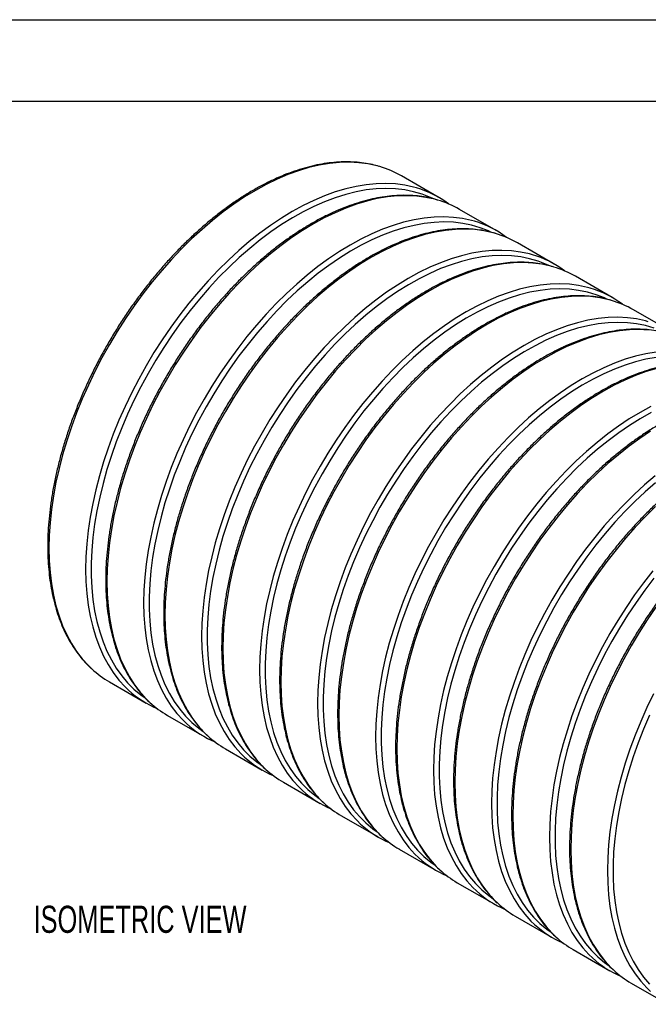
# Model space of a CAD drawing. Header units: millimetres. Extents: x 0 to 140, y 0 to 108.
# Tile 3 of 4: x 95 to 120, y 70 to 108. Entities that reach past the tile are written whole.
import ezdxf

# ---------------------------------------------------------------- set-up
doc = ezdxf.new("R2010")
doc.units = ezdxf.units.MM
doc.header["$LTSCALE"] = 0.5
doc.layers.add('DIMENSIONS', color=140, linetype='Continuous', lineweight=25)
doc.layers.add('TEXT', color=140, linetype='Continuous', lineweight=25)
doc.styles.add('SLDTEXTSTYLE0', font='TXT', dxfattribs={"width": 0.7})

msp = doc.modelspace()

# ---------------------------------------------------------------- linework, layer by layer
at = {"color": 7, "linetype": 'Continuous'}
msp.add_line((0.001, 107.951), (139.701, 107.951), dxfattribs=at)
for p, q in [((111.555, 101.028), (110.122, 101.855)), ((113.818, 99.722), (112.384, 100.549)), ((116.08, 98.416), (114.647, 99.243)), ((118.343, 97.109), (116.91, 97.937)), ((120.606, 95.803), (119.172, 96.63)), ((98.723, 82.109), (100.156, 81.282)), ((100.985, 80.803), (102.418, 79.976)), ((103.248, 79.497), (104.681, 78.67)), ((105.511, 78.191), (106.944, 77.363)), ((107.773, 76.884), (109.207, 76.057)), ((110.036, 75.578), (111.469, 74.751)), ((112.299, 74.272), (113.732, 73.445)), ((114.561, 72.966), (115.995, 72.138)), ((116.824, 71.66), (118.257, 70.832)), ((119.087, 70.353), (120.52, 69.526))]:
    msp.add_line(p, q)
at = {"flags": 128}
for points in [[(109.269, 102.218), (109.16, 102.248), (108.812, 102.324), (108.453, 102.371), (108.082, 102.389), (107.701, 102.379), (107.311, 102.34), (106.913, 102.273), (106.508, 102.178), (106.098, 102.055), (105.683, 101.904), (105.265, 101.726), (104.844, 101.522), (104.422, 101.291), (104, 101.035), (103.58, 100.753), (103.161, 100.448), (102.746, 100.12), (102.336, 99.769), (101.931, 99.397), (101.533, 99.005), (101.143, 98.593), (100.763, 98.164), (100.392, 97.717), (100.032, 97.255), (99.684, 96.778), (99.349, 96.288), (99.028, 95.786), (98.722, 95.274), (98.432, 94.753), (98.158, 94.224), (97.901, 93.689), (97.662, 93.149), (97.441, 92.607), (97.24, 92.062), (97.058, 91.517), (96.897, 90.974), (96.756, 90.433), (96.636, 89.897), (96.537, 89.366), (96.46, 88.842), (96.405, 88.327), (96.372, 87.822), (96.361, 87.329), (96.372, 86.848), (96.405, 86.381), (96.46, 85.93), (96.537, 85.495), (96.636, 85.078), (96.756, 84.68), (96.897, 84.302), (97.058, 83.945), (97.24, 83.61), (97.441, 83.298), (97.662, 83.01), (97.901, 82.746), (98.039, 82.612)], [(110.702, 101.391), (110.593, 101.421), (110.246, 101.496), (109.886, 101.543), (109.515, 101.562), (109.134, 101.552), (108.744, 101.513), (108.346, 101.446), (107.942, 101.351), (107.531, 101.228), (107.116, 101.077), (106.698, 100.899), (106.277, 100.694), (105.855, 100.464), (105.433, 100.207), (105.013, 99.926), (104.594, 99.621), (104.179, 99.293), (103.769, 98.942), (103.364, 98.57), (102.966, 98.178), (102.577, 97.766), (102.196, 97.336), (101.825, 96.89), (101.465, 96.427), (101.117, 95.951), (100.782, 95.461), (100.461, 94.959), (100.155, 94.447), (99.865, 93.925), (99.591, 93.397), (99.334, 92.862), (99.095, 92.322), (98.874, 91.779), (98.673, 91.235), (98.491, 90.69), (98.33, 90.146), (98.189, 89.606), (98.069, 89.069), (97.97, 88.539), (97.894, 88.015), (97.838, 87.5), (97.805, 86.995), (97.794, 86.501), (97.805, 86.021), (97.838, 85.554), (97.894, 85.103), (97.97, 84.668), (98.069, 84.251), (98.189, 83.853), (98.33, 83.475), (98.491, 83.118), (98.673, 82.783), (98.874, 82.471), (99.095, 82.182), (99.334, 81.919), (99.472, 81.785)], [(111.342, 100.97), (111.251, 101.012), (110.93, 101.139), (110.594, 101.237), (110.246, 101.308), (109.886, 101.35), (109.515, 101.364), (109.134, 101.348), (108.744, 101.305), (108.347, 101.232), (107.943, 101.132), (107.533, 101.003), (107.119, 100.847), (106.702, 100.664), (106.283, 100.454), (105.863, 100.218), (105.443, 99.956), (105.025, 99.67), (104.609, 99.36), (104.197, 99.027), (103.79, 98.671), (103.389, 98.295), (102.996, 97.898), (102.61, 97.483), (102.234, 97.049), (101.868, 96.599), (101.514, 96.134), (101.172, 95.655), (100.844, 95.163), (100.53, 94.659), (100.231, 94.146), (99.948, 93.624), (99.681, 93.095), (99.433, 92.56), (99.202, 92.022), (98.991, 91.48), (98.798, 90.938), (98.626, 90.396), (98.474, 89.856), (98.343, 89.32), (98.234, 88.788), (98.146, 88.263), (98.079, 87.745), (98.035, 87.237), (98.013, 86.74), (98.013, 86.255), (98.035, 85.783), (98.079, 85.327), (98.146, 84.886), (98.234, 84.462), (98.343, 84.057), (98.474, 83.672), (98.626, 83.307), (98.798, 82.964), (98.991, 82.643), (99.202, 82.347), (99.433, 82.074), (99.681, 81.827), (99.948, 81.605), (100.118, 81.483)], [(111.532, 100.912), (111.423, 100.942), (111.075, 101.017), (110.715, 101.064), (110.344, 101.083), (109.964, 101.073), (109.574, 101.034), (109.176, 100.967), (108.771, 100.872), (108.361, 100.749), (107.946, 100.598), (107.527, 100.42), (107.107, 100.215), (106.685, 99.985), (106.263, 99.728), (105.842, 99.447), (105.424, 99.142), (105.009, 98.814), (104.598, 98.463), (104.194, 98.091), (103.796, 97.699), (103.406, 97.287), (103.025, 96.857), (102.654, 96.411), (102.294, 95.948), (101.947, 95.472), (101.612, 94.982), (101.291, 94.48), (100.985, 93.968), (100.694, 93.447), (100.42, 92.918), (100.163, 92.383), (99.924, 91.843), (99.704, 91.3), (99.502, 90.756), (99.321, 90.211), (99.159, 89.668), (99.018, 89.127), (98.898, 88.59), (98.8, 88.06), (98.723, 87.536), (98.668, 87.021), (98.635, 86.516), (98.624, 86.023), (98.635, 85.542), (98.668, 85.075), (98.723, 84.624), (98.8, 84.189), (98.898, 83.772), (99.018, 83.374), (99.159, 82.996), (99.321, 82.639), (99.502, 82.304), (99.704, 81.992), (99.924, 81.704), (100.163, 81.44), (100.302, 81.306)], [(112.965, 100.085), (112.856, 100.115), (112.508, 100.19), (112.148, 100.237), (111.778, 100.255), (111.397, 100.245), (111.007, 100.207), (110.609, 100.14), (110.204, 100.045), (109.794, 99.921), (109.379, 99.771), (108.961, 99.593), (108.54, 99.388), (108.118, 99.157), (107.696, 98.901), (107.275, 98.62), (106.857, 98.315), (106.442, 97.986), (106.032, 97.636), (105.627, 97.264), (105.229, 96.871), (104.839, 96.46), (104.458, 96.03), (104.087, 95.583), (103.728, 95.121), (103.38, 94.644), (103.045, 94.154), (102.724, 93.653), (102.418, 93.14), (102.127, 92.619), (101.853, 92.09), (101.596, 91.555), (101.357, 91.016), (101.137, 90.473), (100.936, 89.928), (100.754, 89.384), (100.592, 88.84), (100.451, 88.3), (100.332, 87.763), (100.233, 87.232), (100.156, 86.709), (100.101, 86.194), (100.068, 85.689), (100.057, 85.195), (100.068, 84.714), (100.101, 84.248), (100.156, 83.796), (100.233, 83.362), (100.332, 82.945), (100.451, 82.546), (100.592, 82.168), (100.754, 81.811), (100.936, 81.476), (101.137, 81.164), (101.357, 80.876), (101.596, 80.613), (101.735, 80.479)], [(113.605, 99.663), (113.514, 99.706), (113.192, 99.832), (112.857, 99.931), (112.509, 100.002), (112.149, 100.044), (111.778, 100.057), (111.397, 100.042), (111.007, 99.998), (110.61, 99.926), (110.206, 99.826), (109.796, 99.697), (109.382, 99.541), (108.965, 99.358), (108.546, 99.148), (108.126, 98.912), (107.706, 98.65), (107.288, 98.364), (106.872, 98.054), (106.46, 97.72), (106.053, 97.365), (105.652, 96.989), (105.258, 96.592), (104.873, 96.176), (104.497, 95.743), (104.131, 95.293), (103.777, 94.828), (103.435, 94.348), (103.107, 93.856), (102.792, 93.353), (102.493, 92.84), (102.21, 92.318), (101.944, 91.789), (101.695, 91.254), (101.465, 90.715), (101.253, 90.174), (101.061, 89.632), (100.889, 89.09), (100.737, 88.55), (100.606, 88.013), (100.496, 87.482), (100.408, 86.957), (100.342, 86.439), (100.298, 85.931), (100.276, 85.434), (100.276, 84.949), (100.298, 84.477), (100.342, 84.02), (100.408, 83.579), (100.496, 83.156), (100.606, 82.751), (100.737, 82.365), (100.889, 82.001), (101.061, 81.658), (101.253, 81.337), (101.465, 81.04), (101.695, 80.768), (101.944, 80.52), (102.21, 80.299), (102.381, 80.177)], [(113.795, 99.606), (113.686, 99.636), (113.338, 99.711), (112.978, 99.758), (112.607, 99.777), (112.226, 99.766), (111.836, 99.728), (111.439, 99.661), (111.034, 99.566), (110.623, 99.443), (110.209, 99.292), (109.79, 99.114), (109.369, 98.909), (108.948, 98.678), (108.526, 98.422), (108.105, 98.141), (107.686, 97.836), (107.272, 97.508), (106.861, 97.157), (106.457, 96.785), (106.059, 96.393), (105.669, 95.981), (105.288, 95.551), (104.917, 95.105), (104.557, 94.642), (104.209, 94.165), (103.875, 93.675), (103.554, 93.174), (103.248, 92.661), (102.957, 92.14), (102.683, 91.611), (102.426, 91.077), (102.187, 90.537), (101.966, 89.994), (101.765, 89.45), (101.583, 88.905), (101.422, 88.361), (101.281, 87.821), (101.161, 87.284), (101.063, 86.753), (100.986, 86.23), (100.931, 85.715), (100.898, 85.21), (100.886, 84.716), (100.898, 84.236), (100.931, 83.769), (100.986, 83.317), (101.063, 82.883), (101.161, 82.466), (101.281, 82.068), (101.422, 81.69), (101.583, 81.333), (101.765, 80.998), (101.966, 80.686), (102.187, 80.397), (102.426, 80.134), (102.565, 80)], [(115.228, 98.778), (115.119, 98.809), (114.771, 98.884), (114.411, 98.931), (114.04, 98.949), (113.659, 98.939), (113.269, 98.901), (112.872, 98.834), (112.467, 98.738), (112.057, 98.615), (111.642, 98.464), (111.223, 98.287), (110.803, 98.082), (110.381, 97.851), (109.959, 97.595), (109.538, 97.314), (109.12, 97.009), (108.705, 96.68), (108.294, 96.33), (107.89, 95.957), (107.492, 95.565), (107.102, 95.154), (106.721, 94.724), (106.35, 94.277), (105.99, 93.815), (105.643, 93.338), (105.308, 92.848), (104.987, 92.346), (104.681, 91.834), (104.39, 91.313), (104.116, 90.784), (103.859, 90.249), (103.62, 89.71), (103.4, 89.167), (103.198, 88.622), (103.017, 88.077), (102.855, 87.534), (102.714, 86.993), (102.594, 86.457), (102.496, 85.926), (102.419, 85.402), (102.364, 84.888), (102.331, 84.383), (102.32, 83.889), (102.331, 83.408), (102.364, 82.941), (102.419, 82.49), (102.496, 82.055), (102.594, 81.638), (102.714, 81.24), (102.855, 80.862), (103.017, 80.505), (103.198, 80.17), (103.4, 79.858), (103.62, 79.57), (103.859, 79.306), (103.998, 79.173)], [(115.867, 98.357), (115.776, 98.399), (115.455, 98.526), (115.12, 98.625), (114.772, 98.696), (114.411, 98.738), (114.04, 98.751), (113.66, 98.736), (113.27, 98.692), (112.872, 98.62), (112.468, 98.519), (112.059, 98.391), (111.645, 98.235), (111.228, 98.051), (110.808, 97.841), (110.388, 97.605), (109.969, 97.344), (109.55, 97.058), (109.135, 96.747), (108.723, 96.414), (108.316, 96.059), (107.915, 95.682), (107.521, 95.286), (107.136, 94.87), (106.759, 94.437), (106.394, 93.987), (106.04, 93.522), (105.698, 93.042), (105.369, 92.55), (105.055, 92.047), (104.756, 91.533), (104.473, 91.011), (104.207, 90.482), (103.958, 89.948), (103.728, 89.409), (103.516, 88.868), (103.324, 88.326), (103.151, 87.784), (103, 87.244), (102.869, 86.707), (102.759, 86.176), (102.671, 85.65), (102.605, 85.133), (102.561, 84.625), (102.538, 84.128), (102.538, 83.643), (102.561, 83.171), (102.605, 82.714), (102.671, 82.273), (102.759, 81.85), (102.869, 81.445), (103, 81.059), (103.151, 80.694), (103.324, 80.351), (103.516, 80.031), (103.728, 79.734), (103.958, 79.462), (104.207, 79.214), (104.473, 78.993), (104.644, 78.87)], [(116.057, 98.3), (115.948, 98.33), (115.601, 98.405), (115.241, 98.452), (114.87, 98.47), (114.489, 98.46), (114.099, 98.422), (113.701, 98.355), (113.297, 98.259), (112.886, 98.136), (112.471, 97.986), (112.053, 97.808), (111.632, 97.603), (111.21, 97.372), (110.788, 97.116), (110.368, 96.835), (109.949, 96.53), (109.534, 96.201), (109.124, 95.851), (108.719, 95.479), (108.321, 95.086), (107.931, 94.675), (107.551, 94.245), (107.18, 93.798), (106.82, 93.336), (106.472, 92.859), (106.137, 92.369), (105.816, 91.867), (105.51, 91.355), (105.22, 90.834), (104.946, 90.305), (104.689, 89.77), (104.45, 89.231), (104.229, 88.688), (104.028, 88.143), (103.846, 87.599), (103.685, 87.055), (103.544, 86.514), (103.424, 85.978), (103.325, 85.447), (103.248, 84.924), (103.193, 84.409), (103.16, 83.904), (103.149, 83.41), (103.16, 82.929), (103.193, 82.463), (103.248, 82.011), (103.325, 81.576), (103.424, 81.159), (103.544, 80.761), (103.685, 80.383), (103.846, 80.026), (104.028, 79.691), (104.229, 79.379), (104.45, 79.091), (104.689, 78.827), (104.827, 78.694)], [(117.49, 97.472), (117.381, 97.502), (117.034, 97.578), (116.674, 97.625), (116.303, 97.643), (115.922, 97.633), (115.532, 97.594), (115.134, 97.527), (114.73, 97.432), (114.319, 97.309), (113.904, 97.158), (113.486, 96.98), (113.065, 96.776), (112.643, 96.545), (112.221, 96.289), (111.801, 96.007), (111.382, 95.702), (110.967, 95.374), (110.557, 95.023), (110.152, 94.651), (109.755, 94.259), (109.365, 93.847), (108.984, 93.418), (108.613, 92.971), (108.253, 92.509), (107.905, 92.032), (107.57, 91.542), (107.249, 91.04), (106.943, 90.528), (106.653, 90.007), (106.379, 89.478), (106.122, 88.943), (105.883, 88.403), (105.662, 87.861), (105.461, 87.316), (105.279, 86.771), (105.118, 86.228), (104.977, 85.687), (104.857, 85.151), (104.758, 84.62), (104.682, 84.096), (104.626, 83.581), (104.593, 83.076), (104.582, 82.583), (104.593, 82.102), (104.626, 81.635), (104.682, 81.184), (104.758, 80.749), (104.857, 80.332), (104.977, 79.934), (105.118, 79.556), (105.279, 79.199), (105.461, 78.864), (105.662, 78.552), (105.883, 78.264), (106.122, 78), (106.26, 77.866)], [(118.13, 97.051), (118.039, 97.093), (117.718, 97.22), (117.382, 97.319), (117.034, 97.389), (116.674, 97.431), (116.303, 97.445), (115.922, 97.43), (115.533, 97.386), (115.135, 97.314), (114.731, 97.213), (114.321, 97.085), (113.907, 96.929), (113.49, 96.745), (113.071, 96.535), (112.651, 96.299), (112.231, 96.038), (111.813, 95.751), (111.397, 95.441), (110.985, 95.108), (110.578, 94.753), (110.177, 94.376), (109.784, 93.98), (109.398, 93.564), (109.022, 93.131), (108.657, 92.681), (108.302, 92.215), (107.96, 91.736), (107.632, 91.244), (107.318, 90.74), (107.019, 90.227), (106.736, 89.705), (106.469, 89.176), (106.221, 88.642), (105.99, 88.103), (105.779, 87.562), (105.586, 87.019), (105.414, 86.477), (105.262, 85.937), (105.132, 85.401), (105.022, 84.869), (104.934, 84.344), (104.868, 83.827), (104.823, 83.319), (104.801, 82.822), (104.801, 82.336), (104.823, 81.865), (104.868, 81.408), (104.934, 80.967), (105.022, 80.544), (105.132, 80.138), (105.262, 79.753), (105.414, 79.388), (105.586, 79.045), (105.779, 78.725), (105.99, 78.428), (106.221, 78.155), (106.469, 77.908), (106.736, 77.686), (106.907, 77.564)], [(118.32, 96.993), (118.211, 97.023), (117.863, 97.099), (117.503, 97.146), (117.133, 97.164), (116.752, 97.154), (116.362, 97.115), (115.964, 97.048), (115.559, 96.953), (115.149, 96.83), (114.734, 96.679), (114.316, 96.501), (113.895, 96.297), (113.473, 96.066), (113.051, 95.81), (112.63, 95.529), (112.212, 95.223), (111.797, 94.895), (111.387, 94.544), (110.982, 94.172), (110.584, 93.78), (110.194, 93.368), (109.813, 92.939), (109.442, 92.492), (109.083, 92.03), (108.735, 91.553), (108.4, 91.063), (108.079, 90.561), (107.773, 90.049), (107.482, 89.528), (107.208, 88.999), (106.951, 88.464), (106.712, 87.924), (106.492, 87.382), (106.29, 86.837), (106.109, 86.292), (105.947, 85.749), (105.806, 85.208), (105.687, 84.672), (105.588, 84.141), (105.511, 83.617), (105.456, 83.102), (105.423, 82.597), (105.412, 82.104), (105.423, 81.623), (105.456, 81.156), (105.511, 80.705), (105.588, 80.27), (105.687, 79.853), (105.806, 79.455), (105.947, 79.077), (106.109, 78.72), (106.29, 78.385), (106.492, 78.073), (106.712, 77.785), (106.951, 77.521), (107.09, 77.387)], [(119.753, 96.166), (119.644, 96.196), (119.296, 96.271), (118.937, 96.318), (118.566, 96.337), (118.185, 96.327), (117.795, 96.288), (117.397, 96.221), (116.992, 96.126), (116.582, 96.003), (116.167, 95.852), (115.749, 95.674), (115.328, 95.469), (114.906, 95.239), (114.484, 94.982), (114.063, 94.701), (113.645, 94.396), (113.23, 94.068), (112.82, 93.717), (112.415, 93.345), (112.017, 92.953), (111.627, 92.541), (111.246, 92.111), (110.876, 91.665), (110.516, 91.202), (110.168, 90.726), (109.833, 90.236), (109.512, 89.734), (109.206, 89.222), (108.916, 88.7), (108.641, 88.172), (108.385, 87.637), (108.146, 87.097), (107.925, 86.554), (107.724, 86.01), (107.542, 85.465), (107.38, 84.922), (107.24, 84.381), (107.12, 83.844), (107.021, 83.314), (106.944, 82.79), (106.889, 82.275), (106.856, 81.77), (106.845, 81.277), (106.856, 80.796), (106.889, 80.329), (106.944, 79.878), (107.021, 79.443), (107.12, 79.026), (107.24, 78.628), (107.38, 78.25), (107.542, 77.893), (107.724, 77.558), (107.925, 77.246), (108.146, 76.958), (108.385, 76.694), (108.523, 76.56)], [(119.98, 95.914), (119.645, 96.013), (119.297, 96.083), (118.937, 96.125), (118.566, 96.139), (118.185, 96.123), (117.795, 96.08), (117.398, 96.007), (116.994, 95.907), (116.584, 95.778), (116.17, 95.622), (115.753, 95.439), (115.334, 95.229), (114.914, 94.993), (114.494, 94.731), (114.076, 94.445), (113.66, 94.135), (113.248, 93.802), (112.841, 93.446), (112.44, 93.07), (112.046, 92.673), (111.661, 92.258), (111.285, 91.824), (110.919, 91.374), (110.565, 90.909), (110.223, 90.43), (109.895, 89.938), (109.58, 89.434), (109.281, 88.921), (108.998, 88.399), (108.732, 87.87), (108.483, 87.335), (108.253, 86.797), (108.041, 86.256), (107.849, 85.713), (107.677, 85.171), (107.525, 84.631), (107.394, 84.095), (107.285, 83.563), (107.197, 83.038), (107.13, 82.521), (107.086, 82.013), (107.064, 81.515), (107.064, 81.03), (107.086, 80.558), (107.13, 80.102), (107.197, 79.661), (107.285, 79.237), (107.394, 78.832), (107.525, 78.447), (107.677, 78.082), (107.849, 77.739), (108.041, 77.419), (108.253, 77.122), (108.483, 76.849), (108.732, 76.602), (108.998, 76.38), (109.169, 76.258)], [(119.766, 95.839), (119.395, 95.858), (119.014, 95.848), (118.624, 95.809), (118.227, 95.742), (117.822, 95.647), (117.412, 95.524), (116.997, 95.373), (116.578, 95.195), (116.157, 94.991), (115.736, 94.76), (115.314, 94.503), (114.893, 94.222), (114.475, 93.917), (114.06, 93.589), (113.649, 93.238), (113.245, 92.866), (112.847, 92.474), (112.457, 92.062), (112.076, 91.633), (111.705, 91.186), (111.345, 90.724), (110.997, 90.247), (110.663, 89.757), (110.342, 89.255), (110.036, 88.743), (109.745, 88.222), (109.471, 87.693), (109.214, 87.158), (108.975, 86.618), (108.755, 86.075), (108.553, 85.531), (108.371, 84.986), (108.21, 84.443), (108.069, 83.902), (107.949, 83.365), (107.851, 82.835), (107.774, 82.311), (107.719, 81.796), (107.686, 81.291), (107.675, 80.798), (107.686, 80.317), (107.719, 79.85), (107.774, 79.399), (107.851, 78.964), (107.949, 78.547), (108.069, 78.149), (108.21, 77.771), (108.371, 77.414), (108.553, 77.079), (108.755, 76.767), (108.975, 76.479), (109.214, 76.215), (109.353, 76.081)], [(120.058, 94.982), (119.66, 94.915), (119.255, 94.82), (118.845, 94.697), (118.43, 94.546), (118.011, 94.368), (117.591, 94.163), (117.169, 93.932), (116.747, 93.676), (116.326, 93.395), (115.908, 93.09), (115.493, 92.761), (115.082, 92.411), (114.678, 92.039), (114.28, 91.646), (113.89, 91.235), (113.509, 90.805), (113.138, 90.359), (112.778, 89.896), (112.431, 89.419), (112.096, 88.929), (111.775, 88.428), (111.469, 87.915), (111.178, 87.394), (110.904, 86.865), (110.647, 86.331), (110.408, 85.791), (110.188, 85.248), (109.986, 84.704), (109.805, 84.159), (109.643, 83.615), (109.502, 83.075), (109.382, 82.538), (109.284, 82.007), (109.207, 81.484), (109.152, 80.969), (109.119, 80.464), (109.108, 79.97), (109.119, 79.49), (109.152, 79.023), (109.207, 78.571), (109.284, 78.137), (109.382, 77.72), (109.502, 77.322), (109.643, 76.944), (109.805, 76.587), (109.986, 76.252), (110.188, 75.94), (110.408, 75.651), (110.647, 75.388), (110.786, 75.254)], [(120.058, 94.773), (119.66, 94.701), (119.256, 94.601), (118.847, 94.472), (118.433, 94.316), (118.016, 94.133), (117.596, 93.923), (117.176, 93.687), (116.757, 93.425), (116.338, 93.139), (115.923, 92.829), (115.511, 92.495), (115.104, 92.14), (114.703, 91.764), (114.309, 91.367), (113.924, 90.952), (113.548, 90.518), (113.182, 90.068), (112.828, 89.603), (112.486, 89.124), (112.157, 88.631), (111.843, 88.128), (111.544, 87.615), (111.261, 87.093), (110.995, 86.564), (110.746, 86.029), (110.516, 85.491), (110.304, 84.949), (110.112, 84.407), (109.94, 83.865), (109.788, 83.325), (109.657, 82.788), (109.547, 82.257), (109.459, 81.732), (109.393, 81.214), (109.349, 80.706), (109.326, 80.209), (109.326, 79.724), (109.349, 79.252), (109.393, 78.795), (109.459, 78.355), (109.547, 77.931), (109.657, 77.526), (109.788, 77.141), (109.94, 76.776), (110.112, 76.433), (110.304, 76.112), (110.516, 75.815), (110.746, 75.543), (110.995, 75.296), (111.261, 75.074), (111.432, 74.952)], [(120.085, 94.341), (119.674, 94.218), (119.259, 94.067), (118.841, 93.889), (118.42, 93.684), (117.998, 93.454), (117.576, 93.197), (117.156, 92.916), (116.737, 92.611), (116.322, 92.283), (115.912, 91.932), (115.507, 91.56), (115.109, 91.168), (114.72, 90.756), (114.339, 90.326), (113.968, 89.88), (113.608, 89.417), (113.26, 88.94), (112.925, 88.451), (112.604, 87.949), (112.298, 87.437), (112.008, 86.915), (111.734, 86.387), (111.477, 85.852), (111.238, 85.312), (111.017, 84.769), (110.816, 84.225), (110.634, 83.68), (110.473, 83.136), (110.332, 82.596), (110.212, 82.059), (110.113, 81.529), (110.037, 81.005), (109.981, 80.49), (109.948, 79.985), (109.937, 79.491), (109.948, 79.011), (109.981, 78.544), (110.037, 78.093), (110.113, 77.658), (110.212, 77.241), (110.332, 76.843), (110.473, 76.465), (110.634, 76.108), (110.816, 75.773), (111.017, 75.461), (111.238, 75.172), (111.477, 74.909), (111.615, 74.775)], [(119.853, 92.857), (119.431, 92.626), (119.01, 92.37), (118.589, 92.089), (118.17, 91.784), (117.755, 91.455), (117.345, 91.105), (116.94, 90.733), (116.543, 90.34), (116.153, 89.929), (115.772, 89.499), (115.401, 89.052), (115.041, 88.59), (114.693, 88.113), (114.358, 87.623), (114.038, 87.121), (113.731, 86.609), (113.441, 86.088), (113.167, 85.559), (112.91, 85.024), (112.671, 84.485), (112.45, 83.942), (112.249, 83.397), (112.067, 82.853), (111.906, 82.309), (111.765, 81.768), (111.645, 81.232), (111.547, 80.701), (111.47, 80.178), (111.415, 79.663), (111.381, 79.158), (111.37, 78.664), (111.381, 78.183), (111.415, 77.717), (111.47, 77.265), (111.547, 76.83), (111.645, 76.413), (111.765, 76.015), (111.906, 75.637), (112.067, 75.28), (112.249, 74.945), (112.45, 74.633), (112.671, 74.345), (112.91, 74.081), (113.048, 73.948)], [(119.859, 92.617), (119.439, 92.38), (119.019, 92.119), (118.601, 91.833), (118.185, 91.522), (117.773, 91.189), (117.366, 90.834), (116.965, 90.457), (116.572, 90.061), (116.186, 89.645), (115.81, 89.212), (115.445, 88.762), (115.09, 88.297), (114.749, 87.817), (114.42, 87.325), (114.106, 86.822), (113.807, 86.308), (113.524, 85.787), (113.258, 85.258), (113.009, 84.723), (112.778, 84.184), (112.567, 83.643), (112.374, 83.101), (112.202, 82.559), (112.05, 82.019), (111.92, 81.482), (111.81, 80.951), (111.722, 80.425), (111.656, 79.908), (111.611, 79.4), (111.589, 78.903), (111.589, 78.418), (111.611, 77.946), (111.656, 77.489), (111.722, 77.048), (111.81, 76.625), (111.92, 76.22), (112.05, 75.834), (112.202, 75.47), (112.374, 75.127), (112.567, 74.806), (112.778, 74.509), (113.009, 74.237), (113.258, 73.989), (113.524, 73.768), (113.695, 73.645)], [(119.839, 91.891), (119.418, 91.61), (119, 91.305), (118.585, 90.976), (118.175, 90.626), (117.77, 90.254), (117.372, 89.861), (116.982, 89.45), (116.601, 89.02), (116.23, 88.573), (115.871, 88.111), (115.523, 87.634), (115.188, 87.144), (114.867, 86.643), (114.561, 86.13), (114.27, 85.609), (113.996, 85.08), (113.739, 84.545), (113.5, 84.006), (113.28, 83.463), (113.079, 82.918), (112.897, 82.374), (112.735, 81.83), (112.594, 81.289), (112.475, 80.753), (112.376, 80.222), (112.299, 79.699), (112.244, 79.184), (112.211, 78.679), (112.2, 78.185), (112.211, 77.704), (112.244, 77.238), (112.299, 76.786), (112.376, 76.352), (112.475, 75.935), (112.594, 75.536), (112.735, 75.158), (112.897, 74.801), (113.079, 74.466), (113.28, 74.154), (113.5, 73.866), (113.739, 73.603), (113.878, 73.469)], [(120.018, 90.149), (119.608, 89.798), (119.203, 89.426), (118.805, 89.034), (118.415, 88.622), (118.034, 88.193), (117.664, 87.746), (117.304, 87.284), (116.956, 86.807), (116.621, 86.317), (116.3, 85.815), (115.994, 85.303), (115.704, 84.782), (115.43, 84.253), (115.173, 83.718), (114.934, 83.178), (114.713, 82.636), (114.512, 82.091), (114.33, 81.546), (114.169, 81.003), (114.028, 80.462), (113.908, 79.926), (113.809, 79.395), (113.732, 78.871), (113.677, 78.356), (113.644, 77.851), (113.633, 77.358), (113.644, 76.877), (113.677, 76.41), (113.732, 75.959), (113.809, 75.524), (113.908, 75.107), (114.028, 74.709), (114.169, 74.331), (114.33, 73.974), (114.512, 73.639), (114.713, 73.327), (114.934, 73.039), (115.173, 72.775), (115.311, 72.641)], [(120.036, 89.883), (119.629, 89.528), (119.228, 89.151), (118.834, 88.755), (118.449, 88.339), (118.073, 87.906), (117.707, 87.456), (117.353, 86.991), (117.011, 86.511), (116.683, 86.019), (116.369, 85.516), (116.07, 85.002), (115.787, 84.48), (115.52, 83.951), (115.272, 83.417), (115.041, 82.878), (114.829, 82.337), (114.637, 81.794), (114.465, 81.253), (114.313, 80.713), (114.182, 80.176), (114.073, 79.644), (113.985, 79.119), (113.918, 78.602), (113.874, 78.094), (113.852, 77.597), (113.852, 77.111), (113.874, 76.64), (113.918, 76.183), (113.985, 75.742), (114.073, 75.319), (114.182, 74.914), (114.313, 74.528), (114.465, 74.163), (114.637, 73.82), (114.829, 73.5), (115.041, 73.203), (115.272, 72.93), (115.52, 72.683), (115.787, 72.462), (115.957, 72.339)], [(120.033, 88.947), (119.635, 88.555), (119.245, 88.144), (118.864, 87.714), (118.493, 87.267), (118.133, 86.805), (117.786, 86.328), (117.451, 85.838), (117.13, 85.336), (116.824, 84.824), (116.533, 84.303), (116.259, 83.774), (116.002, 83.239), (115.763, 82.7), (115.543, 82.157), (115.341, 81.612), (115.16, 81.067), (114.998, 80.524), (114.857, 79.983), (114.737, 79.447), (114.639, 78.916), (114.562, 78.392), (114.507, 77.878), (114.474, 77.373), (114.463, 76.879), (114.474, 76.398), (114.507, 75.931), (114.562, 75.48), (114.639, 75.045), (114.737, 74.628), (114.857, 74.23), (114.998, 73.852), (115.16, 73.495), (115.341, 73.16), (115.543, 72.848), (115.763, 72.56), (116.002, 72.296), (116.141, 72.163)], [(119.926, 86.44), (119.566, 85.978), (119.219, 85.501), (118.884, 85.011), (118.563, 84.509), (118.257, 83.997), (117.966, 83.476), (117.692, 82.947), (117.435, 82.412), (117.196, 81.872), (116.976, 81.329), (116.774, 80.785), (116.593, 80.24), (116.431, 79.697), (116.29, 79.156), (116.17, 78.619), (116.072, 78.089), (115.995, 77.565), (115.94, 77.05), (115.907, 76.545), (115.896, 76.052), (115.907, 75.571), (115.94, 75.104), (115.995, 74.653), (116.072, 74.218), (116.17, 73.801), (116.29, 73.403), (116.431, 73.025), (116.593, 72.668), (116.774, 72.333), (116.976, 72.021), (117.196, 71.733), (117.435, 71.469), (117.574, 71.335)], [(119.97, 86.15), (119.616, 85.684), (119.274, 85.205), (118.945, 84.713), (118.631, 84.209), (118.332, 83.696), (118.049, 83.174), (117.783, 82.645), (117.534, 82.111), (117.304, 81.572), (117.092, 81.031), (116.9, 80.488), (116.728, 79.946), (116.576, 79.406), (116.445, 78.87), (116.335, 78.338), (116.247, 77.813), (116.181, 77.296), (116.137, 76.788), (116.115, 76.29), (116.115, 75.805), (116.137, 75.334), (116.181, 74.877), (116.247, 74.436), (116.335, 74.012), (116.445, 73.607), (116.576, 73.222), (116.728, 72.857), (116.9, 72.514), (117.092, 72.194), (117.304, 71.897), (117.534, 71.624), (117.783, 71.377), (118.049, 71.155), (118.22, 71.033)], [(120.048, 85.022), (119.713, 84.532), (119.392, 84.03), (119.086, 83.518), (118.796, 82.997), (118.522, 82.468), (118.265, 81.933), (118.026, 81.393), (117.805, 80.851), (117.604, 80.306), (117.422, 79.761), (117.261, 79.218), (117.12, 78.677), (117, 78.141), (116.901, 77.61), (116.825, 77.086), (116.769, 76.571), (116.736, 76.066), (116.725, 75.573), (116.736, 75.092), (116.769, 74.625), (116.825, 74.174), (116.901, 73.739), (117, 73.322), (117.12, 72.924), (117.261, 72.546), (117.422, 72.189), (117.604, 71.854), (117.805, 71.542), (118.026, 71.254), (118.265, 70.99), (118.403, 70.856)], [(119.955, 81.641), (119.698, 81.106), (119.459, 80.566), (119.238, 80.023), (119.037, 79.479), (118.855, 78.934), (118.694, 78.39), (118.553, 77.85), (118.433, 77.313), (118.335, 76.782), (118.258, 76.259), (118.203, 75.744), (118.17, 75.239), (118.158, 74.745), (118.17, 74.265), (118.203, 73.798), (118.258, 73.347), (118.335, 72.912), (118.433, 72.495), (118.553, 72.097), (118.694, 71.719), (118.855, 71.362), (119.037, 71.027), (119.238, 70.715), (119.459, 70.426), (119.698, 70.163), (119.837, 70.029)], [(119.797, 80.804), (119.566, 80.266), (119.355, 79.724), (119.163, 79.182), (118.99, 78.64), (118.839, 78.1), (118.708, 77.564), (118.598, 77.032), (118.51, 76.507), (118.444, 75.989), (118.399, 75.481), (118.377, 74.984), (118.377, 74.499), (118.399, 74.027), (118.444, 73.571), (118.51, 73.13), (118.598, 72.706), (118.708, 72.301), (118.839, 71.916), (118.99, 71.551), (119.163, 71.208), (119.355, 70.887), (119.566, 70.591), (119.797, 70.318)]]:
    msp.add_lwpolyline(points, dxfattribs=at)
for centre, radius, start, end in [((108.19, 98.5), 3.871, 60.0634, 73.8097), ((109.633, 97.7), 3.843, 52.8398, 73.8468), ((110.452, 97.194), 3.871, 60.0634, 73.8097), ((111.896, 96.393), 3.843, 52.8398, 73.8468), ((112.715, 95.888), 3.871, 60.0634, 73.8097), ((114.159, 95.087), 3.843, 52.8398, 73.8468), ((114.978, 94.582), 3.871, 60.0634, 73.8097), ((116.421, 93.781), 3.843, 52.8398, 73.8468), ((117.24, 93.275), 3.871, 60.0634, 73.8097), ((100.651, 85.445), 3.853, 227.3237, 239.9672), ((102.073, 84.603), 3.834, 227.3026, 247.183), ((102.914, 84.139), 3.853, 227.3237, 239.9672), ((104.335, 83.297), 3.834, 227.3026, 247.183), ((105.176, 82.833), 3.853, 227.3237, 239.9672), ((106.598, 81.991), 3.834, 227.3026, 247.183), ((107.439, 81.527), 3.853, 227.3237, 239.9672), ((108.861, 80.684), 3.834, 227.3026, 247.183), ((109.702, 80.22), 3.853, 227.3237, 239.9672), ((111.123, 79.378), 3.834, 227.3026, 247.183), ((111.965, 78.914), 3.853, 227.3237, 239.9672), ((113.386, 78.072), 3.834, 227.3026, 247.183), ((114.227, 77.608), 3.853, 227.3237, 239.9672), ((115.649, 76.766), 3.834, 227.3026, 247.183), ((116.49, 76.302), 3.853, 227.3237, 239.9672), ((117.911, 75.46), 3.834, 227.3026, 247.183), ((118.753, 74.995), 3.853, 227.3237, 239.9672), ((120.174, 74.153), 3.834, 227.3026, 247.183), ((121.015, 73.689), 3.853, 227.3237, 239.9672)]:
    msp.add_arc(centre, radius, start, end)
for points, knots in [([(109.245, 102.226), (109.16, 102.25), (108.967, 102.305), (108.652, 102.36), (108.304, 102.397), (107.946, 102.407), (107.579, 102.392), (107.205, 102.352), (106.823, 102.285), (106.436, 102.193), (106.044, 102.076), (105.647, 101.934), (105.248, 101.767), (104.847, 101.576), (104.445, 101.361), (104.043, 101.124), (103.642, 100.863), (103.243, 100.581), (102.847, 100.278), (102.456, 99.955), (102.069, 99.612), (101.687, 99.25), (101.313, 98.871), (100.946, 98.475), (100.588, 98.063), (100.239, 97.636), (99.901, 97.195), (99.574, 96.742), (99.258, 96.277), (98.955, 95.801), (98.665, 95.316), (98.39, 94.823), (98.129, 94.323), (97.884, 93.818), (97.654, 93.308), (97.441, 92.794), (97.245, 92.279), (97.067, 91.763), (96.907, 91.247), (96.765, 90.733), (96.642, 90.222), (96.538, 89.715), (96.453, 89.214), (96.388, 88.719), (96.342, 88.233), (96.317, 87.755), (96.311, 87.288), (96.326, 86.832), (96.361, 86.388), (96.415, 85.958), (96.49, 85.543), (96.584, 85.143), (96.698, 84.76), (96.831, 84.395), (96.983, 84.049), (97.154, 83.722), (97.343, 83.416), (97.549, 83.13), (97.773, 82.87), (97.931, 82.702), (98.019, 82.628), (98.021, 82.626)], [0, 0, 0, 0, 0.013417, 0.030537, 0.047686, 0.064868, 0.082081, 0.099324, 0.116593, 0.133884, 0.151193, 0.168513, 0.185842, 0.203177, 0.220515, 0.237853, 0.25519, 0.272525, 0.289858, 0.307188, 0.324515, 0.341839, 0.359161, 0.37648, 0.393796, 0.411111, 0.428423, 0.445735, 0.463045, 0.480354, 0.497663, 0.514972, 0.532281, 0.549591, 0.566901, 0.584213, 0.601527, 0.618842, 0.636159, 0.65348, 0.670803, 0.688129, 0.705458, 0.722791, 0.740128, 0.757468, 0.774811, 0.792157, 0.809504, 0.826851, 0.844197, 0.861537, 0.87887, 0.89619, 0.913494, 0.930776, 0.948031, 0.965256, 0.982448, 0.999606, 1, 1, 1, 1]), ([(111.508, 100.92), (111.423, 100.944), (111.23, 100.999), (110.915, 101.054), (110.567, 101.091), (110.209, 101.101), (109.842, 101.086), (109.468, 101.045), (109.086, 100.979), (108.699, 100.887), (108.306, 100.77), (107.91, 100.627), (107.511, 100.461), (107.11, 100.27), (106.708, 100.055), (106.306, 99.817), (105.905, 99.557), (105.506, 99.275), (105.11, 98.972), (104.718, 98.649), (104.331, 98.306), (103.95, 97.944), (103.576, 97.565), (103.209, 97.169), (102.851, 96.757), (102.502, 96.33), (102.164, 95.889), (101.836, 95.436), (101.521, 94.971), (101.218, 94.495), (100.928, 94.01), (100.653, 93.517), (100.392, 93.017), (100.146, 92.512), (99.917, 92.001), (99.704, 91.488), (99.508, 90.973), (99.33, 90.456), (99.17, 89.941), (99.028, 89.427), (98.904, 88.916), (98.8, 88.409), (98.716, 87.908), (98.651, 87.413), (98.605, 86.927), (98.58, 86.449), (98.574, 85.981), (98.589, 85.525), (98.623, 85.082), (98.678, 84.652), (98.752, 84.236), (98.847, 83.837), (98.961, 83.454), (99.094, 83.089), (99.246, 82.742), (99.417, 82.416), (99.605, 82.11), (99.811, 81.824), (100.036, 81.563), (100.194, 81.396), (100.281, 81.322), (100.283, 81.32)], [0, 0, 0, 0, 0.013417, 0.030537, 0.047686, 0.064868, 0.082081, 0.099324, 0.116593, 0.133884, 0.151193, 0.168513, 0.185842, 0.203177, 0.220515, 0.237853, 0.25519, 0.272525, 0.289858, 0.307188, 0.324515, 0.341839, 0.359161, 0.37648, 0.393796, 0.411111, 0.428423, 0.445735, 0.463045, 0.480354, 0.497663, 0.514972, 0.532281, 0.549591, 0.566901, 0.584213, 0.601527, 0.618842, 0.636159, 0.65348, 0.670803, 0.688129, 0.705458, 0.722791, 0.740128, 0.757468, 0.774811, 0.792157, 0.809504, 0.826851, 0.844197, 0.861537, 0.87887, 0.89619, 0.913494, 0.930776, 0.948031, 0.965256, 0.982448, 0.999606, 1, 1, 1, 1]), ([(113.77, 99.614), (113.685, 99.638), (113.492, 99.692), (113.178, 99.748), (112.83, 99.784), (112.471, 99.795), (112.105, 99.78), (111.73, 99.739), (111.349, 99.673), (110.961, 99.581), (110.569, 99.463), (110.173, 99.321), (109.773, 99.154), (109.372, 98.963), (108.97, 98.749), (108.568, 98.511), (108.167, 98.251), (107.769, 97.969), (107.373, 97.666), (106.981, 97.342), (106.594, 97), (106.213, 96.638), (105.838, 96.259), (105.472, 95.862), (105.114, 95.45), (104.765, 95.024), (104.426, 94.583), (104.099, 94.129), (103.783, 93.664), (103.48, 93.189), (103.191, 92.704), (102.915, 92.211), (102.654, 91.711), (102.409, 91.205), (102.18, 90.695), (101.967, 90.182), (101.771, 89.666), (101.593, 89.15), (101.432, 88.634), (101.29, 88.121), (101.167, 87.61), (101.063, 87.103), (100.978, 86.602), (100.913, 86.107), (100.868, 85.62), (100.842, 85.143), (100.837, 84.675), (100.851, 84.219), (100.886, 83.775), (100.941, 83.345), (101.015, 82.93), (101.109, 82.53), (101.223, 82.148), (101.356, 81.782), (101.509, 81.436), (101.679, 81.109), (101.868, 80.803), (102.074, 80.518), (102.299, 80.257), (102.457, 80.09), (102.544, 80.016), (102.546, 80.014)], [0, 0, 0, 0, 0.013417, 0.030537, 0.047686, 0.064868, 0.082081, 0.099324, 0.116593, 0.133884, 0.151193, 0.168513, 0.185842, 0.203177, 0.220515, 0.237853, 0.25519, 0.272525, 0.289858, 0.307188, 0.324515, 0.341839, 0.359161, 0.37648, 0.393796, 0.411111, 0.428423, 0.445735, 0.463045, 0.480354, 0.497663, 0.514972, 0.532281, 0.549591, 0.566901, 0.584213, 0.601527, 0.618842, 0.636159, 0.65348, 0.670803, 0.688129, 0.705458, 0.722791, 0.740128, 0.757468, 0.774811, 0.792157, 0.809504, 0.826851, 0.844197, 0.861537, 0.87887, 0.89619, 0.913494, 0.930776, 0.948031, 0.965256, 0.982448, 0.999606, 1, 1, 1, 1]), ([(116.033, 98.307), (115.948, 98.331), (115.755, 98.386), (115.44, 98.441), (115.092, 98.478), (114.734, 98.489), (114.367, 98.474), (113.993, 98.433), (113.611, 98.366), (113.224, 98.274), (112.832, 98.157), (112.435, 98.015), (112.036, 97.848), (111.635, 97.657), (111.233, 97.443), (110.831, 97.205), (110.43, 96.945), (110.031, 96.663), (109.635, 96.36), (109.244, 96.036), (108.857, 95.693), (108.476, 95.332), (108.101, 94.952), (107.734, 94.556), (107.376, 94.144), (107.028, 93.717), (106.689, 93.277), (106.362, 92.823), (106.046, 92.358), (105.743, 91.883), (105.453, 91.398), (105.178, 90.905), (104.917, 90.405), (104.672, 89.899), (104.442, 89.389), (104.229, 88.876), (104.034, 88.36), (103.855, 87.844), (103.695, 87.328), (103.553, 86.814), (103.43, 86.303), (103.326, 85.797), (103.241, 85.295), (103.176, 84.801), (103.13, 84.314), (103.105, 83.836), (103.099, 83.369), (103.114, 82.913), (103.149, 82.469), (103.203, 82.039), (103.278, 81.624), (103.372, 81.224), (103.486, 80.841), (103.619, 80.476), (103.771, 80.13), (103.942, 79.803), (104.131, 79.497), (104.337, 79.212), (104.562, 78.951), (104.72, 78.783), (104.807, 78.709), (104.809, 78.708)], [0, 0, 0, 0, 0.013417, 0.030537, 0.047686, 0.064868, 0.082081, 0.099324, 0.116593, 0.133884, 0.151193, 0.168513, 0.185842, 0.203177, 0.220515, 0.237853, 0.25519, 0.272525, 0.289858, 0.307188, 0.324515, 0.341839, 0.359161, 0.37648, 0.393796, 0.411111, 0.428423, 0.445735, 0.463045, 0.480354, 0.497663, 0.514972, 0.532281, 0.549591, 0.566901, 0.584213, 0.601527, 0.618842, 0.636159, 0.65348, 0.670803, 0.688129, 0.705458, 0.722791, 0.740128, 0.757468, 0.774811, 0.792157, 0.809504, 0.826851, 0.844197, 0.861537, 0.87887, 0.89619, 0.913494, 0.930776, 0.948031, 0.965256, 0.982448, 0.999606, 1, 1, 1, 1]), ([(118.296, 97.001), (118.211, 97.025), (118.018, 97.08), (117.703, 97.135), (117.355, 97.172), (116.997, 97.182), (116.63, 97.167), (116.256, 97.127), (115.874, 97.06), (115.487, 96.968), (115.094, 96.851), (114.698, 96.709), (114.299, 96.542), (113.898, 96.351), (113.496, 96.136), (113.094, 95.899), (112.693, 95.638), (112.294, 95.356), (111.898, 95.053), (111.506, 94.73), (111.119, 94.387), (110.738, 94.026), (110.364, 93.646), (109.997, 93.25), (109.639, 92.838), (109.29, 92.411), (108.952, 91.97), (108.624, 91.517), (108.309, 91.052), (108.006, 90.576), (107.716, 90.091), (107.441, 89.598), (107.18, 89.099), (106.934, 88.593), (106.705, 88.083), (106.492, 87.569), (106.296, 87.054), (106.118, 86.538), (105.958, 86.022), (105.816, 85.508), (105.693, 84.997), (105.588, 84.49), (105.504, 83.989), (105.439, 83.495), (105.393, 83.008), (105.368, 82.53), (105.362, 82.063), (105.377, 81.607), (105.411, 81.163), (105.466, 80.733), (105.541, 80.318), (105.635, 79.918), (105.749, 79.535), (105.882, 79.17), (106.034, 78.824), (106.205, 78.497), (106.393, 78.191), (106.599, 77.905), (106.824, 77.645), (106.982, 77.477), (107.069, 77.403), (107.071, 77.401)], [0, 0, 0, 0, 0.013417, 0.030537, 0.047686, 0.064868, 0.082081, 0.099324, 0.116593, 0.133884, 0.151193, 0.168513, 0.185842, 0.203177, 0.220515, 0.237853, 0.25519, 0.272525, 0.289858, 0.307188, 0.324515, 0.341839, 0.359161, 0.37648, 0.393796, 0.411111, 0.428423, 0.445735, 0.463045, 0.480354, 0.497663, 0.514972, 0.532281, 0.549591, 0.566901, 0.584213, 0.601527, 0.618842, 0.636159, 0.65348, 0.670803, 0.688129, 0.705458, 0.722791, 0.740128, 0.757468, 0.774811, 0.792157, 0.809504, 0.826851, 0.844197, 0.861537, 0.87887, 0.89619, 0.913494, 0.930776, 0.948031, 0.965256, 0.982448, 0.999606, 1, 1, 1, 1]), ([(120.558, 95.695), (120.473, 95.719), (120.28, 95.774), (119.966, 95.829), (119.618, 95.866), (119.26, 95.876), (118.893, 95.861), (118.518, 95.82), (118.137, 95.754), (117.749, 95.662), (117.357, 95.545), (116.961, 95.402), (116.562, 95.236), (116.16, 95.045), (115.758, 94.83), (115.356, 94.592), (114.955, 94.332), (114.557, 94.05), (114.161, 93.747), (113.769, 93.424), (113.382, 93.081), (113.001, 92.719), (112.627, 92.34), (112.26, 91.944), (111.902, 91.532), (111.553, 91.105), (111.214, 90.664), (110.887, 90.211), (110.571, 89.746), (110.268, 89.27), (109.979, 88.785), (109.703, 88.292), (109.443, 87.792), (109.197, 87.287), (108.968, 86.776), (108.755, 86.263), (108.559, 85.748), (108.381, 85.231), (108.22, 84.716), (108.078, 84.202), (107.955, 83.691), (107.851, 83.184), (107.766, 82.683), (107.701, 82.188), (107.656, 81.702), (107.63, 81.224), (107.625, 80.756), (107.639, 80.3), (107.674, 79.857), (107.729, 79.427), (107.803, 79.011), (107.897, 78.612), (108.011, 78.229), (108.145, 77.864), (108.297, 77.517), (108.467, 77.191), (108.656, 76.885), (108.862, 76.599), (109.087, 76.338), (109.245, 76.171), (109.332, 76.097), (109.334, 76.095)], [0, 0, 0, 0, 0.0134169, 0.0305371, 0.0476863, 0.0648676, 0.0820809, 0.0993241, 0.1165934, 0.1338845, 0.1511925, 0.1685132, 0.1858425, 0.2031772, 0.2205148, 0.237853, 0.2551901, 0.2725254, 0.2898582, 0.3071882, 0.3245153, 0.3418395, 0.3591609, 0.3764797, 0.3937962, 0.4111106, 0.4284233, 0.4457346, 0.4630447, 0.4803541, 0.4976631, 0.5149721, 0.5322812, 0.5495909, 0.5669015, 0.5842133, 0.6015266, 0.6188419, 0.6361594, 0.6534796, 0.6708025, 0.6881287, 0.7054582, 0.7227911, 0.7401277, 0.7574677, 0.7748108, 0.7921565, 0.809504, 0.8268515, 0.8441969, 0.8615375, 0.87887, 0.8961903, 0.9134939, 0.9307758, 0.9480312, 0.9652559, 0.9824475, 0.9996056, 1, 1, 1, 1]), ([(122.821, 94.389), (122.736, 94.413), (122.543, 94.467), (122.228, 94.523), (121.88, 94.56), (121.522, 94.57), (121.156, 94.555), (120.781, 94.514), (120.399, 94.448), (120.012, 94.356), (119.62, 94.238), (119.223, 94.096), (118.824, 93.929), (118.423, 93.738), (118.021, 93.524), (117.619, 93.286), (117.218, 93.026), (116.819, 92.744), (116.424, 92.441), (116.032, 92.118), (115.645, 91.775), (115.264, 91.413), (114.889, 91.034), (114.523, 90.638), (114.164, 90.226), (113.816, 89.799), (113.477, 89.358), (113.15, 88.904), (112.834, 88.439), (112.531, 87.964), (112.242, 87.479), (111.966, 86.986), (111.705, 86.486), (111.46, 85.98), (111.23, 85.47), (111.017, 84.957), (110.822, 84.441), (110.643, 83.925), (110.483, 83.41), (110.341, 82.896), (110.218, 82.385), (110.114, 81.878), (110.029, 81.377), (109.964, 80.882), (109.919, 80.395), (109.893, 79.918), (109.888, 79.45), (109.902, 78.994), (109.937, 78.551), (109.991, 78.121), (110.066, 77.705), (110.16, 77.306), (110.274, 76.923), (110.407, 76.558), (110.559, 76.211), (110.73, 75.884), (110.919, 75.578), (111.125, 75.293), (111.35, 75.032), (111.508, 74.865), (111.595, 74.791), (111.597, 74.789)], [0, 0, 0, 0, 0.013417, 0.030537, 0.047686, 0.064868, 0.082081, 0.099324, 0.116593, 0.133884, 0.151193, 0.168513, 0.185842, 0.203177, 0.220515, 0.237853, 0.25519, 0.272525, 0.289858, 0.307188, 0.324515, 0.341839, 0.359161, 0.37648, 0.393796, 0.411111, 0.428423, 0.445735, 0.463045, 0.480354, 0.497663, 0.514972, 0.532281, 0.549591, 0.566901, 0.584213, 0.601527, 0.618842, 0.636159, 0.65348, 0.670803, 0.688129, 0.705458, 0.722791, 0.740128, 0.757468, 0.774811, 0.792157, 0.809504, 0.826851, 0.844197, 0.861537, 0.87887, 0.89619, 0.913494, 0.930776, 0.948031, 0.965256, 0.982448, 0.999606, 1, 1, 1, 1]), ([(125.084, 93.083), (124.999, 93.107), (124.806, 93.161), (124.491, 93.216), (124.143, 93.253), (123.785, 93.264), (123.418, 93.249), (123.044, 93.208), (122.662, 93.141), (122.275, 93.05), (121.882, 92.932), (121.486, 92.79), (121.087, 92.623), (120.686, 92.432), (120.284, 92.218), (119.882, 91.98), (119.481, 91.72), (119.082, 91.438), (118.686, 91.135), (118.294, 90.811), (117.907, 90.468), (117.526, 90.107), (117.152, 89.728), (116.785, 89.331), (116.427, 88.919), (116.078, 88.492), (115.74, 88.052), (115.412, 87.598), (115.097, 87.133), (114.794, 86.658), (114.504, 86.173), (114.229, 85.68), (113.968, 85.18), (113.723, 84.674), (113.493, 84.164), (113.28, 83.651), (113.084, 83.135), (112.906, 82.619), (112.746, 82.103), (112.604, 81.589), (112.481, 81.078), (112.377, 80.572), (112.292, 80.07), (112.227, 79.576), (112.181, 79.089), (112.156, 78.612), (112.15, 78.144), (112.165, 77.688), (112.199, 77.244), (112.254, 76.814), (112.329, 76.399), (112.423, 75.999), (112.537, 75.616), (112.67, 75.251), (112.822, 74.905), (112.993, 74.578), (113.182, 74.272), (113.388, 73.987), (113.612, 73.726), (113.77, 73.558), (113.858, 73.484), (113.859, 73.483)], [0, 0, 0, 0, 0.0134169, 0.0305371, 0.0476863, 0.0648676, 0.0820809, 0.0993241, 0.1165934, 0.1338845, 0.1511925, 0.1685132, 0.1858425, 0.2031772, 0.2205148, 0.237853, 0.2551901, 0.2725254, 0.2898582, 0.3071882, 0.3245153, 0.3418395, 0.3591609, 0.3764797, 0.3937962, 0.4111106, 0.4284233, 0.4457346, 0.4630447, 0.4803541, 0.4976631, 0.5149721, 0.5322812, 0.5495909, 0.5669015, 0.5842133, 0.6015266, 0.6188419, 0.6361594, 0.6534796, 0.6708025, 0.6881287, 0.7054582, 0.7227911, 0.7401277, 0.7574677, 0.7748108, 0.7921565, 0.809504, 0.8268515, 0.8441969, 0.8615375, 0.87887, 0.8961903, 0.9134939, 0.9307758, 0.9480312, 0.9652559, 0.9824475, 0.9996056, 1, 1, 1, 1]), ([(127.346, 91.776), (127.262, 91.8), (127.068, 91.855), (126.754, 91.91), (126.406, 91.947), (126.048, 91.958), (125.681, 91.943), (125.306, 91.902), (124.925, 91.835), (124.537, 91.743), (124.145, 91.626), (123.749, 91.484), (123.35, 91.317), (122.948, 91.126), (122.546, 90.911), (122.144, 90.674), (121.744, 90.414), (121.345, 90.132), (120.949, 89.829), (120.557, 89.505), (120.17, 89.162), (119.789, 88.801), (119.415, 88.421), (119.048, 88.025), (118.69, 87.613), (118.341, 87.186), (118.003, 86.745), (117.675, 86.292), (117.36, 85.827), (117.057, 85.351), (116.767, 84.867), (116.491, 84.374), (116.231, 83.874), (115.985, 83.368), (115.756, 82.858), (115.543, 82.344), (115.347, 81.829), (115.169, 81.313), (115.008, 80.797), (114.866, 80.283), (114.743, 79.772), (114.639, 79.266), (114.555, 78.764), (114.489, 78.27), (114.444, 77.783), (114.418, 77.305), (114.413, 76.838), (114.428, 76.382), (114.462, 75.938), (114.517, 75.508), (114.591, 75.093), (114.686, 74.693), (114.799, 74.31), (114.933, 73.945), (115.085, 73.599), (115.255, 73.272), (115.444, 72.966), (115.65, 72.68), (115.875, 72.42), (116.033, 72.252), (116.12, 72.178), (116.122, 72.177)], [0, 0, 0, 0, 0.013417, 0.030537, 0.047686, 0.064868, 0.082081, 0.099324, 0.116593, 0.133884, 0.151193, 0.168513, 0.185842, 0.203177, 0.220515, 0.237853, 0.25519, 0.272525, 0.289858, 0.307188, 0.324515, 0.341839, 0.359161, 0.37648, 0.393796, 0.411111, 0.428423, 0.445735, 0.463045, 0.480354, 0.497663, 0.514972, 0.532281, 0.549591, 0.566901, 0.584213, 0.601527, 0.618842, 0.636159, 0.65348, 0.670803, 0.688129, 0.705458, 0.722791, 0.740128, 0.757468, 0.774811, 0.792157, 0.809504, 0.826851, 0.844197, 0.861537, 0.87887, 0.89619, 0.913494, 0.930776, 0.948031, 0.965256, 0.982448, 0.999606, 1, 1, 1, 1]), ([(129.609, 90.47), (129.524, 90.494), (129.331, 90.549), (129.016, 90.604), (128.668, 90.641), (128.31, 90.651), (127.944, 90.636), (127.569, 90.595), (127.188, 90.529), (126.8, 90.437), (126.408, 90.32), (126.011, 90.178), (125.612, 90.011), (125.211, 89.82), (124.809, 89.605), (124.407, 89.368), (124.006, 89.107), (123.607, 88.825), (123.212, 88.522), (122.82, 88.199), (122.433, 87.856), (122.052, 87.494), (121.677, 87.115), (121.311, 86.719), (120.952, 86.307), (120.604, 85.88), (120.265, 85.439), (119.938, 84.986), (119.622, 84.521), (119.319, 84.045), (119.03, 83.56), (118.754, 83.067), (118.493, 82.567), (118.248, 82.062), (118.018, 81.552), (117.806, 81.038), (117.61, 80.523), (117.431, 80.007), (117.271, 79.491), (117.129, 78.977), (117.006, 78.466), (116.902, 77.959), (116.817, 77.458), (116.752, 76.963), (116.707, 76.477), (116.681, 75.999), (116.676, 75.532), (116.69, 75.075), (116.725, 74.632), (116.779, 74.202), (116.854, 73.786), (116.948, 73.387), (117.062, 73.004), (117.195, 72.639), (117.347, 72.293), (117.518, 71.966), (117.707, 71.66), (117.913, 71.374), (118.138, 71.114), (118.296, 70.946), (118.383, 70.872), (118.385, 70.87)], [0, 0, 0, 0, 0.013417, 0.030537, 0.047686, 0.064868, 0.082081, 0.099324, 0.116593, 0.133884, 0.151193, 0.168513, 0.185842, 0.203177, 0.220515, 0.237853, 0.25519, 0.272525, 0.289858, 0.307188, 0.324515, 0.341839, 0.359161, 0.37648, 0.393796, 0.411111, 0.428423, 0.445735, 0.463045, 0.480354, 0.497663, 0.514972, 0.532281, 0.549591, 0.566901, 0.584213, 0.601527, 0.618842, 0.636159, 0.65348, 0.670803, 0.688129, 0.705458, 0.722791, 0.740128, 0.757468, 0.774811, 0.792157, 0.809504, 0.826851, 0.844197, 0.861537, 0.87887, 0.89619, 0.913494, 0.930776, 0.948031, 0.965256, 0.982448, 0.999606, 1, 1, 1, 1])]:
    msp.add_open_spline(points, degree=3, knots=knots)
at = {"layer": 'TEXT'}
msp.add_line((3.175, 104.775), (136.525, 104.775), dxfattribs=at)

# ---------------------------------------------------------------- texts
at = {"layer": 'DIMENSIONS', "insert": (95.761, 73.373), "char_height": 1.05833, "attachment_point": 1, "style": 'SLDTEXTSTYLE0'}
msp.add_mtext('ISOMETRIC VIEW', dxfattribs=at)

doc.saveas('drawing.dxf')
